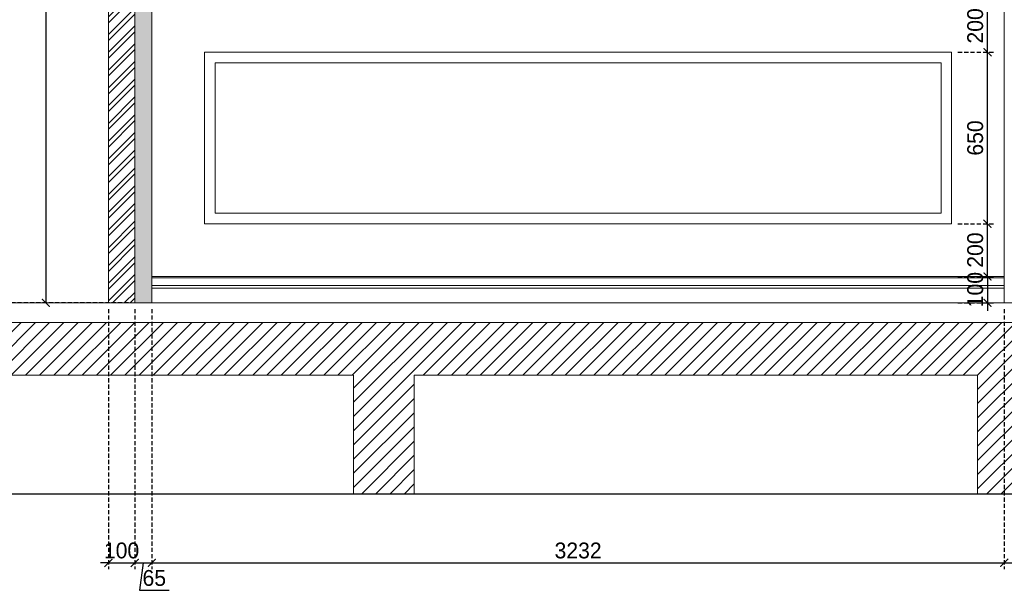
# Model space of a CAD drawing. Header units: millimetres. Extents: x 325 to 282792, y 120 to 12645.
# Tile 5 of 15: x 230309 to 234043, y 4695 to 6859. Entities that reach past the tile are written whole.
import ezdxf

# ---------------------------------------------------------------- set-up
doc = ezdxf.new("R2010")
doc.units = ezdxf.units.MM
doc.header["$LTSCALE"] = 2.5
doc.linetypes.add('DASHED2', pattern=[9.525, 6.35, -3.175])
for name, color, linetype, lineweight in [('Dimension', 40, 'Continuous', 0), ('ELEVATION 1', 143, 'Continuous', 18), ('ELEVATION 2', 33, 'Continuous', 15), ('ELEVATION 4', 157, 'Continuous', 9), ('ELEVATION 5', 156, 'Continuous', 5), ('HATCH LIGHT', 250, 'Continuous', 0)]:
    doc.layers.add(name, color=color, linetype=linetype, lineweight=lineweight)
doc.layers.add('ELEVATION-4', color=8, linetype='Continuous')
doc.styles.get("Standard").update_dxf_attribs({"font": 'GOTHIC.TTF'})
doc.dimstyles.new('AJKD_30', dxfattribs={"dimscale": 30, "dimtxt": 2, "dimasz": 1, "dimexe": 0.8, "dimexo": 0.8, "dimgap": 0.5, "dimtad": 1, "dimdec": 0, "dimzin": 0, "dimdsep": 46, "dimtxsty": 'Standard', "dimblk": 'ARCHTICK', "dimcen": 0.125, "dimclrd": 251, "dimclre": 251, "dimclrt": 42, "dimadec": 0, "dimazin": 0, "dimtfac": 1, "dimtdec": 0, "dimtix": 1, "dimtmove": 1, "dimatfit": 3, "dimfxl": 0, "dimtolj": 1, "dimtzin": 0, "dimarcsym": 0})

# ---------------------------------------------------------------- blocks, each defined once
blk = doc.blocks.new('_ArchTick')
at = {"color": 0, "linetype": 'ByBlock', "const_width": 0.15}
blk.add_lwpolyline([(-0.5, -0.5), (0.5, 0.5)], dxfattribs=at)
blk = doc.blocks.new('*D71')
at = {"layer": 'Defpoints', "color": 0}
for p in [(230745.4, 10710.3), (230203.8, 5785.3), (230745.4, 5785.3)]:
    blk.add_point(p, dxfattribs=at)
at = {"layer": 'Dimension', "color": 251, "linetype": 'DASHED2', "lineweight": -2}
for p, q in [((230721.4, 10710.3), (230179.8, 10710.3)), ((230721.4, 5785.3), (230179.8, 5785.3))]:
    blk.add_line(p, q, dxfattribs=at)
at = {"layer": 'Dimension', "color": 251, "lineweight": -2}
blk.add_line((230203.8, 10710.3), (230203.8, 5785.3), dxfattribs=at)
at = {"layer": 'Dimension', "color": 251, "lineweight": -2, "xscale": 30, "yscale": 30, "zscale": 30}
for p, rotation in [((230203.8, 10710.3), 90), ((230203.8, 5785.3), 270)]:
    blk.add_blockref('_ArchTick', p, dxfattribs=dict(at, rotation=rotation))
at = {"layer": 'Dimension', "color": 42, "insert": (230157.2, 8247.8), "char_height": 60, "attachment_point": 5, "rotation": 90}
blk.add_mtext('\\A1;4925', dxfattribs=at)
blk = doc.blocks.new('*D72')
at = {"layer": 'Defpoints', "color": 0}
for p in [(230960.4, 8785.6), (230408.3, 5785.3), (230745.4, 5785.3)]:
    blk.add_point(p, dxfattribs=at)
at = {"layer": 'Dimension', "color": 251, "linetype": 'DASHED2', "lineweight": -2}
for p, q in [((230936.4, 8785.6), (230384.3, 8785.6)), ((230721.4, 5785.3), (230384.3, 5785.3))]:
    blk.add_line(p, q, dxfattribs=at)
at = {"layer": 'Dimension', "color": 251, "lineweight": -2}
blk.add_line((230408.3, 8785.6), (230408.3, 5785.3), dxfattribs=at)
at = {"layer": 'Dimension', "color": 251, "lineweight": -2, "xscale": 30, "yscale": 30, "zscale": 30}
for p, rotation in [((230408.3, 8785.6), 90), ((230408.3, 5785.3), 270)]:
    blk.add_blockref('_ArchTick', p, dxfattribs=dict(at, rotation=rotation))
at = {"layer": 'Dimension', "color": 42, "insert": (230361.8, 7285.5), "char_height": 60, "attachment_point": 5, "rotation": 90}
blk.add_mtext('\\A1;3000', dxfattribs=at)
blk = doc.blocks.new('*D76')
at = {"layer": 'Defpoints', "color": 0}
for p in [(230645.4, 5785.3), (230745.4, 5785.3), (230745.4, 4799.3)]:
    blk.add_point(p, dxfattribs=at)
at = {"layer": 'Dimension', "color": 251, "linetype": 'DASHED2', "lineweight": -2}
for p, q in [((230645.4, 5761.3), (230645.4, 4775.3)), ((230745.4, 5761.3), (230745.4, 4775.3))]:
    blk.add_line(p, q, dxfattribs=at)
at = {"layer": 'Dimension', "color": 251, "lineweight": -2}
for p, q in [((230645.4, 4799.3), (230615.4, 4799.3)), ((230645.4, 4799.3), (230745.4, 4799.3)), ((230745.4, 4799.3), (230775.4, 4799.3))]:
    blk.add_line(p, q, dxfattribs=at)
at = {"layer": 'Dimension', "color": 251, "lineweight": -2, "xscale": 30, "yscale": 30, "zscale": 30}
blk.add_blockref('_ArchTick', (230645.4, 4799.3), dxfattribs=at)
at = {"layer": 'Dimension', "color": 251, "lineweight": -2, "xscale": 30, "yscale": 30, "zscale": 30, "rotation": 180}
blk.add_blockref('_ArchTick', (230745.4, 4799.3), dxfattribs=at)
at = {"layer": 'Dimension', "color": 42, "insert": (230695.4, 4845.8), "char_height": 60, "attachment_point": 5}
blk.add_mtext('\\A1;100', dxfattribs=at)
blk = doc.blocks.new('*D77')
at = {"layer": 'Defpoints', "color": 0}
for p in [(230745.4, 5785.3), (230810.4, 5785.3), (230810.4, 4799.3)]:
    blk.add_point(p, dxfattribs=at)
at = {"layer": 'Dimension', "color": 251, "linetype": 'DASHED2', "lineweight": -2}
for p, q in [((230745.4, 5761.3), (230745.4, 4775.3)), ((230810.4, 5761.3), (230810.4, 4775.3))]:
    blk.add_line(p, q, dxfattribs=at)
at = {"layer": 'Dimension', "color": 251, "lineweight": -2}
for p, q in [((230745.4, 4799.3), (230810.4, 4799.3)), ((230777.9, 4799.3), (230762.9, 4695.1)), ((230762.9, 4695.1), (230876.2, 4695.1))]:
    blk.add_line(p, q, dxfattribs=at)
at = {"layer": 'Dimension', "color": 251, "lineweight": -2, "xscale": 30, "yscale": 30, "zscale": 30, "rotation": 180}
blk.add_blockref('_ArchTick', (230745.4, 4799.3), dxfattribs=at)
at = {"layer": 'Dimension', "color": 251, "lineweight": -2, "xscale": 30, "yscale": 30, "zscale": 30}
blk.add_blockref('_ArchTick', (230810.4, 4799.3), dxfattribs=at)
at = {"layer": 'Dimension', "color": 42, "insert": (230819.5, 4741.6), "char_height": 60, "attachment_point": 5}
blk.add_mtext('\\A1;65', dxfattribs=at)
blk = doc.blocks.new('*D78')
at = {"layer": 'Defpoints', "color": 0}
for p in [(230810.4, 5785.3), (234042.6, 5785.3), (234042.6, 4799.3)]:
    blk.add_point(p, dxfattribs=at)
at = {"layer": 'Dimension', "color": 251, "linetype": 'DASHED2', "lineweight": -2}
for p, q in [((230810.4, 5761.3), (230810.4, 4775.3)), ((234042.6, 5761.3), (234042.6, 4775.3))]:
    blk.add_line(p, q, dxfattribs=at)
at = {"layer": 'Dimension', "color": 251, "lineweight": -2}
blk.add_line((230810.4, 4799.3), (234042.6, 4799.3), dxfattribs=at)
at = {"layer": 'Dimension', "color": 251, "lineweight": -2, "xscale": 30, "yscale": 30, "zscale": 30, "rotation": 180}
blk.add_blockref('_ArchTick', (230810.4, 4799.3), dxfattribs=at)
at = {"layer": 'Dimension', "color": 251, "lineweight": -2, "xscale": 30, "yscale": 30, "zscale": 30}
blk.add_blockref('_ArchTick', (234042.6, 4799.3), dxfattribs=at)
at = {"layer": 'Dimension', "color": 42, "insert": (232426.5, 4845.8), "char_height": 60, "attachment_point": 5}
blk.add_mtext('\\A1;3232', dxfattribs=at)
blk = doc.blocks.new('*D79')
at = {"layer": 'Defpoints', "color": 0}
for p in [(235042.6, 5860.3), (234042.6, 5785.3), (235042.6, 4799.3)]:
    blk.add_point(p, dxfattribs=at)
at = {"layer": 'Dimension', "color": 251, "linetype": 'DASHED2', "lineweight": -2}
for p, q in [((235042.6, 5836.3), (235042.6, 4775.3)), ((234042.6, 5761.3), (234042.6, 4775.3))]:
    blk.add_line(p, q, dxfattribs=at)
at = {"layer": 'Dimension', "color": 251, "lineweight": -2}
blk.add_line((234042.6, 4799.3), (235042.6, 4799.3), dxfattribs=at)
at = {"layer": 'Dimension', "color": 251, "lineweight": -2, "xscale": 30, "yscale": 30, "zscale": 30, "rotation": 180}
blk.add_blockref('_ArchTick', (234042.6, 4799.3), dxfattribs=at)
at = {"layer": 'Dimension', "color": 251, "lineweight": -2, "xscale": 30, "yscale": 30, "zscale": 30}
blk.add_blockref('_ArchTick', (235042.6, 4799.3), dxfattribs=at)
at = {"layer": 'Dimension', "color": 42, "insert": (234542.6, 4845.8), "char_height": 60, "attachment_point": 5}
blk.add_mtext('\\A1;1000', dxfattribs=at)
blk = doc.blocks.new('*D92')
at = {"layer": 'Defpoints', "color": 0}
for p in [(233842.6, 5885.3), (233842.6, 5785.3), (233978.9, 5785.3)]:
    blk.add_point(p, dxfattribs=at)
at = {"layer": 'Dimension', "color": 251, "lineweight": -2}
for p, q in [((233978.9, 5885.3), (233978.9, 5915.3)), ((233978.9, 5885.3), (233978.9, 5785.3)), ((233978.9, 5785.3), (233978.9, 5755.3))]:
    blk.add_line(p, q, dxfattribs=at)
at = {"layer": 'Dimension', "color": 251, "linetype": 'DASHED2', "lineweight": -2}
for p, q in [((233866.6, 5885.3), (234002.9, 5885.3)), ((233866.6, 5785.3), (234002.9, 5785.3))]:
    blk.add_line(p, q, dxfattribs=at)
at = {"layer": 'Dimension', "color": 251, "lineweight": -2, "xscale": 30, "yscale": 30, "zscale": 30}
for p, rotation in [((233978.9, 5885.3), 270), ((233978.9, 5785.3), 90)]:
    blk.add_blockref('_ArchTick', p, dxfattribs=dict(at, rotation=rotation))
at = {"layer": 'Dimension', "color": 42, "insert": (233932.4, 5835.3), "char_height": 60, "attachment_point": 5, "rotation": 90}
blk.add_mtext('\\A1;100', dxfattribs=at)
blk = doc.blocks.new('*D93')
at = {"layer": 'Defpoints', "color": 0}
for p in [(233842.6, 6085.3), (233978.9, 6085.3), (233842.6, 5885.3)]:
    blk.add_point(p, dxfattribs=at)
at = {"layer": 'Dimension', "color": 251, "linetype": 'DASHED2', "lineweight": -2}
for p, q in [((233866.6, 6085.3), (234002.9, 6085.3)), ((233866.6, 5885.3), (234002.9, 5885.3))]:
    blk.add_line(p, q, dxfattribs=at)
at = {"layer": 'Dimension', "color": 251, "lineweight": -2}
blk.add_line((233978.9, 5885.3), (233978.9, 6085.3), dxfattribs=at)
at = {"layer": 'Dimension', "color": 251, "lineweight": -2, "xscale": 30, "yscale": 30, "zscale": 30}
for p, rotation in [((233978.9, 6085.3), 90), ((233978.9, 5885.3), 270)]:
    blk.add_blockref('_ArchTick', p, dxfattribs=dict(at, rotation=rotation))
at = {"layer": 'Dimension', "color": 42, "insert": (233932.4, 5985.3), "char_height": 60, "attachment_point": 5, "rotation": 90}
blk.add_mtext('\\A1;200', dxfattribs=at)
blk = doc.blocks.new('*D94')
at = {"layer": 'Defpoints', "color": 0}
for p in [(233842.6, 6735.3), (233978.9, 6735.3), (233842.6, 6085.3)]:
    blk.add_point(p, dxfattribs=at)
at = {"layer": 'Dimension', "color": 251, "linetype": 'DASHED2', "lineweight": -2}
for p, q in [((233866.6, 6735.3), (234002.9, 6735.3)), ((233866.6, 6085.3), (234002.9, 6085.3))]:
    blk.add_line(p, q, dxfattribs=at)
at = {"layer": 'Dimension', "color": 251, "lineweight": -2}
blk.add_line((233978.9, 6085.3), (233978.9, 6735.3), dxfattribs=at)
at = {"layer": 'Dimension', "color": 251, "lineweight": -2, "xscale": 30, "yscale": 30, "zscale": 30}
for p, rotation in [((233978.9, 6735.3), 90), ((233978.9, 6085.3), 270)]:
    blk.add_blockref('_ArchTick', p, dxfattribs=dict(at, rotation=rotation))
at = {"layer": 'Dimension', "color": 42, "insert": (233932.4, 6410.3), "char_height": 60, "attachment_point": 5, "rotation": 90}
blk.add_mtext('\\A1;650', dxfattribs=at)
blk = doc.blocks.new('*D95')
at = {"layer": 'Defpoints', "color": 0}
for p in [(233842.6, 6935.3), (233978.9, 6935.3), (233842.6, 6735.3)]:
    blk.add_point(p, dxfattribs=at)
at = {"layer": 'Dimension', "color": 251, "linetype": 'DASHED2', "lineweight": -2}
for p, q in [((233866.6, 6935.3), (234002.9, 6935.3)), ((233866.6, 6735.3), (234002.9, 6735.3))]:
    blk.add_line(p, q, dxfattribs=at)
at = {"layer": 'Dimension', "color": 251, "lineweight": -2}
blk.add_line((233978.9, 6735.3), (233978.9, 6935.3), dxfattribs=at)
at = {"layer": 'Dimension', "color": 251, "lineweight": -2, "xscale": 30, "yscale": 30, "zscale": 30}
for p, rotation in [((233978.9, 6935.3), 90), ((233978.9, 6735.3), 270)]:
    blk.add_blockref('_ArchTick', p, dxfattribs=dict(at, rotation=rotation))
at = {"layer": 'Dimension', "color": 42, "insert": (233932.4, 6835.3), "char_height": 60, "attachment_point": 5, "rotation": 90}
blk.add_mtext('\\A1;200', dxfattribs=at)

msp = doc.modelspace()

# ---------------------------------------------------------------- hatches: boundary and pattern name
at = {"layer": 'Dimension'}
h = msp.add_hatch(dxfattribs=at)
h.set_pattern_fill('ANSI32', color=251, scale=5)
h.set_pattern_definition([(45, (63587.675, 42.364), (-33.67596, 33.67596), []), (45, (63610.126, 42.364), (-33.67596, 33.67596), [])])
h.paths.add_polyline_path([(230745.4, 10710.3), (230645.4, 10710.3), (230645.4, 5785.3), (230745.4, 5785.3)])
h.paths.add_polyline_path([(236807.4, 10710.3), (236707.4, 10710.3), (236707.4, 5785.3), (236807.4, 5785.3)])
at = {"layer": 'HATCH LIGHT'}
h = msp.add_hatch(dxfattribs=at)
h.set_pattern_fill('ANSI36', color=256, scale=7)
h.paths.add_polyline_path([(236707.4, 8935.3), (236642.6, 8935.3), (236642.6, 5860.3), (236707.4, 5860.3)])
h.paths.add_polyline_path([(230810.4, 8935.3), (230745.4, 8935.3), (230745.4, 5785.3), (230810.4, 5785.3)])
h = msp.add_hatch(dxfattribs=at)
h.set_pattern_fill('ANSI31', color=256, scale=12)
h.set_pattern_definition([(45, (90643.73, 42.364), (-26.940768, 26.940768), [])])
h.paths.add_polyline_path([(228621.4, 5510.3), (228621.4, 5710.3), (238478.9, 5710.3), (238478.9, 5510.3), (237207.4, 5510.3), (237207.4, 4710.3), (236307.4, 4710.3), (236307.4, 5510.3), (234171.4, 5510.3), (234171.4, 5060.3), (233941.4, 5060.3), (233941.4, 5510.3), (231805.4, 5510.3), (231805.4, 5060.3), (231575.4, 5060.3), (231575.4, 5510.3), (229439.4, 5510.3), (229439.4, 5060.3), (229209.4, 5060.3), (229209.4, 5510.3)])

# ---------------------------------------------------------------- linework, layer by layer
at = {"layer": 'ELEVATION 1'}
for p, q in [((230645.4, 10710.3), (230645.4, 5785.3)), ((230745.4, 10710.3), (230745.4, 5785.3)), ((230810.4, 5785.3), (230810.4, 8935.3)), ((238478.9, 5710.3), (228621.4, 5710.3)), ((229439.4, 5510.3), (231575.4, 5510.3)), ((231575.4, 5510.3), (231575.4, 5060.3)), ((231805.4, 5060.3), (231805.4, 5510.3)), ((231805.4, 5510.3), (233941.4, 5510.3)), ((233941.4, 5510.3), (233941.4, 5060.3)), ((231575.4, 5060.3), (231805.4, 5060.3)), ((233941.4, 5060.3), (234171.4, 5060.3))]:
    msp.add_line(p, q, dxfattribs=at)
at = {"layer": 'ELEVATION 2'}
msp.add_lwpolyline([(228621.4, 5785.3), (238478.9, 5785.3)], dxfattribs=at)
at = {"layer": 'ELEVATION 4'}
msp.add_line((234042.6, 8785.3), (234042.6, 5785.3), dxfattribs=at)
at = {"layer": 'ELEVATION 5'}
for p, q in [((230810.4, 5885.3), (234042.6, 5885.3)), ((230810.4, 5880.3), (234042.6, 5880.3)), ((230810.4, 5850.3), (234042.6, 5850.3)), ((230810.4, 5840.3), (234042.6, 5840.3))]:
    msp.add_line(p, q, dxfattribs=at)
for points in [[(231010.4, 6735.3), (233842.6, 6735.3), (233842.6, 6085.3), (231010.4, 6085.3)], [(231050.4, 6695.3), (233802.6, 6695.3), (233802.6, 6125.3), (231050.4, 6125.3)]]:
    msp.add_lwpolyline(points, close=True, dxfattribs=at)
at = {"layer": 'ELEVATION-4'}
msp.add_line((236307.4, 5060.3), (228621.4, 5060.3), dxfattribs=at)

# ---------------------------------------------------------------- dimensions: what is measured, and where the dimension line sits
at = {"layer": 'Dimension'}
for base, p1, p2, picture, middle in [((230203.8, 5785.3), (230745.4, 10710.3), (230745.4, 5785.3), '*D71', (230157.2, 8247.8)), ((230408.3, 5785.3), (230960.4, 8785.6), (230745.4, 5785.3), '*D72', (230361.8, 7285.5)), ((233978.9, 6935.3), (233842.6, 6735.3), (233842.6, 6935.3), '*D95', (233932.4, 6835.3)), ((233978.9, 6735.3), (233842.6, 6085.3), (233842.6, 6735.3), '*D94', (233932.4, 6410.3)), ((233978.9, 6085.3), (233842.6, 5885.3), (233842.6, 6085.3), '*D93', (233932.4, 5985.3)), ((233978.9, 5785.3), (233842.6, 5885.3), (233842.6, 5785.3), '*D92', (233932.4, 5835.3))]:
    dim = msp.add_linear_dim(base=base, p1=p1, p2=p2, angle=90, dimstyle='AJKD_30', dxfattribs=at)
    dim.commit()
    dim.dimension.update_dxf_attribs({"geometry": picture, "text_midpoint": middle})
for base, p1, p2, picture, middle in [((235042.6, 4799.3), (234042.6, 5785.3), (235042.6, 5860.3), '*D79', (234542.6, 4845.8)), ((230745.4, 4799.3), (230645.4, 5785.3), (230745.4, 5785.3), '*D76', (230695.4, 4845.8)), ((234042.6, 4799.3), (230810.4, 5785.3), (234042.6, 5785.3), '*D78', (232426.5, 4845.8))]:
    dim = msp.add_linear_dim(base=base, p1=p1, p2=p2, dimstyle='AJKD_30', dxfattribs=at)
    dim.commit()
    dim.dimension.update_dxf_attribs({"geometry": picture, "text_midpoint": middle})
dim = msp.add_linear_dim(base=(230810.4, 4799.3), p1=(230745.4, 5785.3), p2=(230810.4, 5785.3), dimstyle='AJKD_30', dxfattribs=at)
dim.commit()
dim.dimension.update_dxf_attribs({"geometry": '*D77', "text_midpoint": (230777.9, 4695.1), "dimtype": 160})

doc.saveas('drawing.dxf')
